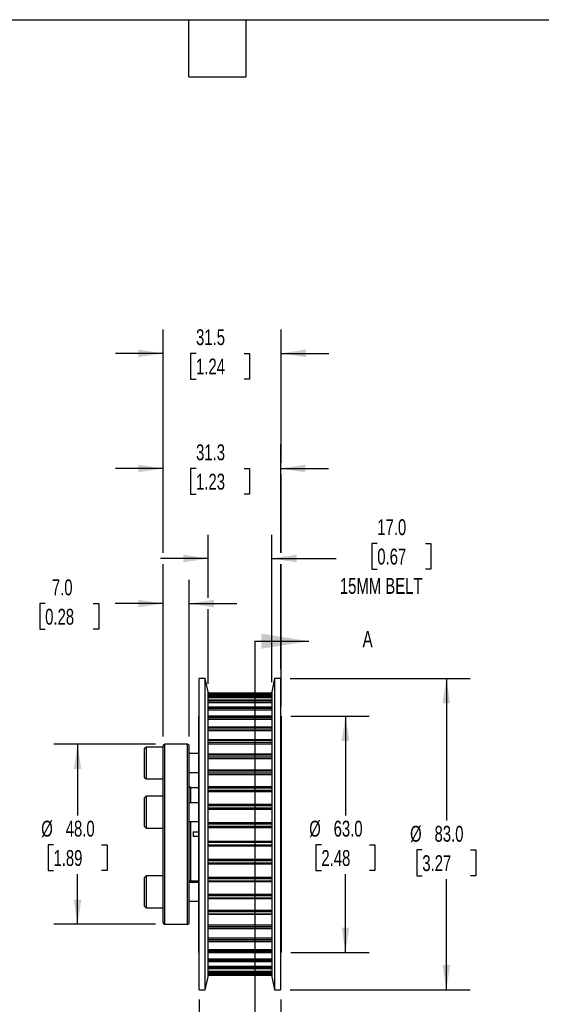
# Model space of a CAD drawing. Header units: millimetres. Extents: x 13 to 546, y 13 to 419.
# Tile 3 of 5: x 227 to 366, y 157 to 419. Entities that reach past the tile are written whole.
import ezdxf

# ---------------------------------------------------------------- set-up
doc = ezdxf.new("R2010")
doc.units = ezdxf.units.MM
doc.header["$LTSCALE"] = 2
doc.layers.add('DIMENSIONS', color=140, linetype='Continuous', lineweight=25)
doc.layers.add('TEXT', color=140, linetype='Continuous', lineweight=25)
doc.styles.add('SLDTEXTSTYLE0', font='TXT', dxfattribs={"width": 0.7})
doc.dimstyles.new('SLDDIMSTYLE3', dxfattribs={"dimtxt": 4.316016, "dimasz": 6.604, "dimexe": 0, "dimexo": 0.0625, "dimgap": 1.079004, "dimtad": 0, "dimtih": 1, "dimtoh": 1, "dimrnd": 1e-09, "dimzin": 4, "dimdsep": 46, "dimtxsty": 'SLDTEXTSTYLE0', "dimsah": 1, "dimcen": 0.09, "dimadec": 0, "dimazin": 1, "dimtfac": 1, "dimtmove": 0, "dimatfit": 0, "dimfxl": 0, "dimfrac": 2, "dimtolj": 1, "dimtzin": 12, "dimarcsym": 0})
doc.dimstyles.new('SLDDIMSTYLE4', dxfattribs={"dimtxt": 4.316016, "dimasz": 6.604, "dimexe": 0, "dimexo": 0.0625, "dimgap": 1.079004, "dimtad": 0, "dimtih": 1, "dimtoh": 1, "dimrnd": 1e-09, "dimzin": 4, "dimdsep": 46, "dimtxsty": 'SLDTEXTSTYLE0', "dimsah": 1, "dimcen": 0.09, "dimadec": 0, "dimazin": 1, "dimtfac": 1, "dimtofl": 0, "dimtmove": 0, "dimatfit": 3, "dimfxl": 0, "dimfrac": 2, "dimtolj": 1, "dimtzin": 12, "dimarcsym": 0})
doc.dimstyles.new('SLDDIMSTYLE5', dxfattribs={"dimtxt": 4.316016, "dimasz": 6.604, "dimexe": 0, "dimexo": 0.0625, "dimgap": 1.079004, "dimtad": 0, "dimtih": 1, "dimtoh": 1, "dimrnd": 1e-09, "dimzin": 12, "dimdsep": 46, "dimtxsty": 'SLDTEXTSTYLE0', "dimsah": 1, "dimcen": 0.09, "dimadec": 0, "dimazin": 3, "dimtfac": 1, "dimtofl": 0, "dimtmove": 0, "dimatfit": 3, "dimfxl": 0, "dimfrac": 2, "dimtolj": 1, "dimtzin": 12, "dimarcsym": 0})
doc.dimstyles.new('SLDDIMSTYLE6', dxfattribs={"dimtxt": 4.316016, "dimasz": 6.604, "dimexe": 0, "dimexo": 0.0625, "dimgap": 1.079004, "dimtad": 0, "dimtih": 1, "dimtoh": 1, "dimrnd": 1e-09, "dimzin": 12, "dimdsep": 46, "dimtxsty": 'SLDTEXTSTYLE0', "dimsah": 1, "dimcen": 0.09, "dimadec": 0, "dimazin": 3, "dimtfac": 1, "dimtmove": 0, "dimatfit": 0, "dimfxl": 0, "dimfrac": 2, "dimtolj": 1, "dimtzin": 12, "dimarcsym": 0})

# ---------------------------------------------------------------- blocks, each defined once
blk = doc.blocks.new('_D_3')
at = {"layer": 'DIMENSIONS'}
for p, q in [((276.89, 264.99), (276.89, 281.82)), ((293.89, 242.51), (293.89, 281.82)), ((321.98, 279.51), (320.53, 279.51)), ((320.53, 279.51), (320.53, 272.65)), ((334.8, 279.51), (336.25, 279.51)), ((336.25, 279.51), (336.25, 272.65)), ((276.89, 275.47), (264.19, 275.47)), ((293.89, 275.47), (311.05, 275.47)), ((320.53, 272.65), (321.98, 272.65)), ((336.25, 272.65), (334.8, 272.65)), ((276.89, 242.07), (276.89, 261.94))]:
    blk.add_line(p, q, dxfattribs=at)
for points in [[(276.89, 275.47), (270.29, 276.48), (270.29, 274.45)], [(293.89, 275.47), (300.5, 274.45), (300.5, 276.48)]]:
    blk.add_solid(points, dxfattribs=at)
at = {"layer": 'DIMENSIONS', "char_height": 4.233, "attachment_point": 1, "style": 'SLDTEXTSTYLE0'}
for s, insert in [('17.0', (321.98, 285.93)), ('0.67', (321.98, 278.1)), ('15MM BELT', (312.02, 270.28))]:
    blk.add_mtext(s, dxfattribs=dict(at, insert=insert))
blk = doc.blocks.new('_D_4')
at = {"layer": 'DIMENSIONS'}
for p, q in [((264.89, 228.01), (264.89, 269.82)), ((271.89, 228.01), (271.89, 269.82)), ((233.48, 263.47), (232.03, 263.47)), ((232.03, 263.47), (232.03, 256.61)), ((246.3, 263.47), (247.75, 263.47)), ((247.75, 263.47), (247.75, 256.61)), ((264.89, 263.47), (252.15, 263.47)), ((271.89, 263.47), (284.59, 263.47)), ((232.03, 256.61), (233.48, 256.61)), ((247.75, 256.61), (246.3, 256.61))]:
    blk.add_line(p, q, dxfattribs=at)
for points in [[(264.89, 263.47), (258.29, 264.48), (258.29, 262.45)], [(271.89, 263.47), (278.5, 262.45), (278.5, 264.48)]]:
    blk.add_solid(points, dxfattribs=at)
at = {"layer": 'DIMENSIONS', "char_height": 4.233, "attachment_point": 1, "style": 'SLDTEXTSTYLE0'}
for s, insert in [('7.0', (235.27, 269.89)), ('0.28', (233.48, 262.07))]:
    blk.add_mtext(s, dxfattribs=dict(at, insert=insert))
blk = doc.blocks.new('_D_5')
at = {"layer": 'DIMENSIONS'}
for p, q in [((262.85, 225.97), (235.76, 225.97)), ((242.11, 225.97), (242.11, 206.98)), ((235.7, 199.16), (234.25, 199.16)), ((234.25, 199.16), (234.25, 192.3)), ((248.52, 199.16), (249.97, 199.16)), ((249.97, 199.16), (249.97, 192.3)), ((234.25, 192.3), (235.7, 192.3)), ((249.97, 192.3), (248.52, 192.3)), ((242.11, 177.97), (242.11, 191.33)), ((262.85, 177.97), (235.76, 177.97))]:
    blk.add_line(p, q, dxfattribs=at)
for points in [[(242.11, 225.97), (241.09, 219.36), (243.13, 219.36)], [(242.11, 177.97), (243.13, 184.57), (241.09, 184.57)]]:
    blk.add_solid(points, dxfattribs=at)
at = {"layer": 'DIMENSIONS', "char_height": 4.233, "attachment_point": 1, "style": 'SLDTEXTSTYLE0'}
for s, insert in [('%%c', (232.44, 205.58)), ('48.0', (238.96, 205.58)), ('1.89', (235.7, 197.75))]:
    blk.add_mtext(s, dxfattribs=dict(at, insert=insert))
blk = doc.blocks.new('_D_6')
at = {"layer": 'DIMENSIONS'}
for p, q in [((298.93, 233.47), (319.86, 233.47)), ((313.51, 233.47), (313.51, 206.98)), ((307.09, 199.16), (305.65, 199.16)), ((305.65, 199.16), (305.65, 192.3)), ((319.92, 199.16), (321.37, 199.16)), ((321.37, 199.16), (321.37, 192.3)), ((305.65, 192.3), (307.09, 192.3)), ((321.37, 192.3), (319.92, 192.3)), ((313.51, 170.47), (313.51, 191.33)), ((298.93, 170.47), (319.86, 170.47))]:
    blk.add_line(p, q, dxfattribs=at)
for points in [[(313.51, 233.47), (312.49, 226.86), (314.52, 226.86)], [(313.51, 170.47), (314.52, 177.07), (312.49, 177.07)]]:
    blk.add_solid(points, dxfattribs=at)
at = {"layer": 'DIMENSIONS', "char_height": 4.233, "attachment_point": 1, "style": 'SLDTEXTSTYLE0'}
for s, insert in [('%%c', (303.84, 205.58)), ('63.0', (310.35, 205.58)), ('2.48', (307.09, 197.75))]:
    blk.add_mtext(s, dxfattribs=dict(at, insert=insert))
blk = doc.blocks.new('_D_7')
at = {"layer": 'DIMENSIONS'}
for p, q in [((298.78, 243.47), (346.74, 243.47)), ((340.39, 243.47), (340.39, 205.61)), ((333.98, 197.78), (332.53, 197.78)), ((332.53, 197.78), (332.53, 190.92)), ((346.8, 197.78), (348.25, 197.78)), ((348.25, 197.78), (348.25, 190.92)), ((332.53, 190.92), (333.98, 190.92)), ((340.39, 160.47), (340.39, 189.96)), ((348.25, 190.92), (346.8, 190.92)), ((298.78, 160.47), (346.74, 160.47))]:
    blk.add_line(p, q, dxfattribs=at)
for points in [[(340.39, 243.47), (339.38, 236.86), (341.41, 236.86)], [(340.39, 160.47), (341.41, 167.07), (339.38, 167.07)]]:
    blk.add_solid(points, dxfattribs=at)
at = {"layer": 'DIMENSIONS', "char_height": 4.233, "attachment_point": 1, "style": 'SLDTEXTSTYLE0'}
for s, insert in [('%%c', (330.72, 204.21)), ('83.0', (337.24, 204.21)), ('3.27', (333.98, 196.38))]:
    blk.add_mtext(s, dxfattribs=dict(at, insert=insert))
blk = doc.blocks.new('_D_8')
at = {"layer": 'DIMENSIONS'}
for p, q in [((274.55, 157.93), (274.55, 126.2)), ((296.24, 157.93), (296.24, 126.2)), ((242.38, 132.55), (240.93, 132.55)), ((240.93, 132.55), (240.93, 125.69)), ((255.21, 132.55), (256.66, 132.55)), ((256.66, 132.55), (256.66, 125.69)), ((274.55, 132.55), (261.05, 132.55)), ((296.24, 132.55), (274.55, 132.55)), ((240.93, 125.69), (242.38, 125.69)), ((256.66, 125.69), (255.21, 125.69))]:
    blk.add_line(p, q, dxfattribs=at)
for points in [[(274.55, 132.55), (281.15, 131.53), (281.15, 133.57)], [(296.24, 132.55), (289.63, 133.57), (289.63, 131.53)]]:
    blk.add_solid(points, dxfattribs=at)
at = {"layer": 'DIMENSIONS', "char_height": 4.233, "attachment_point": 1, "style": 'SLDTEXTSTYLE0'}
for s, insert in [('21.7', (242.38, 138.97)), ('0.85', (242.38, 131.15))]:
    blk.add_mtext(s, dxfattribs=dict(at, insert=insert))
blk = doc.blocks.new('_D_9')
at = {"layer": 'DIMENSIONS'}
for p, q in [((264.89, 276.99), (264.89, 305.82)), ((296.24, 276.99), (296.24, 305.82)), ((264.89, 299.47), (252.19, 299.47)), ((273.69, 299.47), (272.24, 299.47)), ((272.24, 299.47), (272.24, 292.61)), ((286.52, 299.47), (287.97, 299.47)), ((287.97, 299.47), (287.97, 292.61)), ((296.24, 299.47), (308.94, 299.47)), ((272.24, 292.61), (273.69, 292.61)), ((287.97, 292.61), (286.52, 292.61)), ((264.89, 228.01), (264.89, 273.94)), ((296.24, 246.01), (296.24, 273.94))]:
    blk.add_line(p, q, dxfattribs=at)
for points in [[(264.89, 299.47), (258.29, 300.48), (258.29, 298.45)], [(296.24, 299.47), (302.84, 298.45), (302.84, 300.48)]]:
    blk.add_solid(points, dxfattribs=at)
at = {"layer": 'DIMENSIONS', "char_height": 4.233, "attachment_point": 1, "style": 'SLDTEXTSTYLE0'}
for s, insert in [('31.3', (273.69, 305.89)), ('1.23', (273.69, 298.07))]:
    blk.add_mtext(s, dxfattribs=dict(at, insert=insert))
blk = doc.blocks.new('_D_10')
at = {"layer": 'DIMENSIONS'}
for p, q in [((264.89, 276.99), (264.89, 336.51)), ((296.39, 300.99), (296.39, 336.51)), ((264.89, 330.16), (252.19, 330.16)), ((273.69, 330.16), (272.24, 330.16)), ((272.24, 330.16), (272.24, 323.3)), ((286.52, 330.16), (287.97, 330.16)), ((287.97, 330.16), (287.97, 323.3)), ((296.39, 330.16), (309.09, 330.16)), ((272.24, 323.3), (273.69, 323.3)), ((287.97, 323.3), (286.52, 323.3)), ((296.39, 276.99), (296.39, 297.94)), ((264.89, 228.01), (264.89, 273.94)), ((296.39, 236.01), (296.39, 273.94))]:
    blk.add_line(p, q, dxfattribs=at)
for points in [[(264.89, 330.16), (258.29, 331.18), (258.29, 329.15)], [(296.39, 330.16), (303, 329.15), (303, 331.18)]]:
    blk.add_solid(points, dxfattribs=at)
at = {"layer": 'DIMENSIONS', "char_height": 4.233, "attachment_point": 1, "style": 'SLDTEXTSTYLE0'}
for s, insert in [('31.5', (273.69, 336.59)), ('1.24', (273.69, 328.76))]:
    blk.add_mtext(s, dxfattribs=dict(at, insert=insert))

msp = doc.modelspace()

# ---------------------------------------------------------------- linework, layer by layer
for p, q in [((276.148, 243.468), (274.548, 243.468)), ((274.548, 201.968), (274.548, 243.468)), ((276.892, 239.968), (276.148, 243.468)), ((276.148, 201.968), (276.148, 243.468)), ((294.636, 243.468), (293.892, 239.968)), ((296.236, 243.468), (294.636, 243.468)), ((294.636, 243.468), (294.636, 160.468)), ((296.236, 243.468), (296.236, 160.468)), ((276.892, 201.968), (276.892, 239.968)), ((293.892, 239.533), (276.892, 239.533)), ((276.892, 239.532), (293.892, 239.532)), ((276.892, 239.489), (293.892, 239.489)), ((276.892, 239.173), (293.892, 239.173)), ((293.892, 238.938), (276.892, 238.938)), ((276.892, 238.933), (293.892, 238.933)), ((293.892, 239.968), (293.892, 163.968)), ((276.892, 238.804), (293.892, 238.804)), ((276.892, 238.455), (293.892, 238.455)), ((293.892, 237.716), (276.892, 237.716)), ((276.892, 237.701), (293.892, 237.701)), ((276.892, 237.489), (293.892, 237.489)), ((276.892, 237.112), (293.892, 237.112)), ((293.892, 235.887), (276.892, 235.887)), ((276.892, 235.858), (293.892, 235.858)), ((276.892, 235.565), (293.892, 235.565)), ((276.892, 235.167), (293.892, 235.167)), ((274.548, 233.468), (274.392, 233.468)), ((274.392, 201.968), (274.392, 233.468)), ((293.892, 233.483), (276.892, 233.483)), ((276.892, 233.434), (293.892, 233.434)), ((276.892, 233.067), (293.892, 233.067)), ((276.892, 232.655), (293.892, 232.655)), ((296.392, 233.468), (296.236, 233.468)), ((296.392, 233.468), (296.392, 170.468)), ((293.892, 230.545), (276.892, 230.545)), ((276.892, 230.473), (293.892, 230.473)), ((276.892, 230.037), (293.892, 230.037)), ((276.892, 229.618), (293.892, 229.618)), ((271.392, 225.968), (265.392, 225.968)), ((265.392, 201.968), (265.392, 225.968)), ((271.392, 201.968), (271.392, 225.968)), ((293.892, 227.123), (276.892, 227.123)), ((276.892, 227.023), (293.892, 227.023)), ((276.892, 226.526), (293.892, 226.526)), ((276.892, 226.107), (293.892, 226.107)), ((260.392, 225.218), (259.892, 224.718)), ((259.892, 224.718), (259.892, 217.218)), ((264.892, 225.218), (260.392, 225.218)), ((260.392, 225.218), (260.392, 216.718)), ((264.892, 201.968), (264.892, 225.468)), ((271.892, 201.968), (271.892, 225.468)), ((274.392, 223.468), (271.892, 223.468)), ((293.892, 223.276), (276.892, 223.276)), ((276.892, 223.145), (293.892, 223.145)), ((276.892, 222.596), (293.892, 222.596)), ((276.892, 222.183), (293.892, 222.183)), ((271.892, 218.468), (274.392, 218.468)), ((293.892, 219.07), (276.892, 219.07)), ((276.892, 218.905), (293.892, 218.905)), ((276.892, 218.312), (293.892, 218.312)), ((276.892, 217.914), (293.892, 217.914)), ((259.892, 217.218), (260.392, 216.718)), ((260.392, 216.718), (264.892, 216.718)), ((272.892, 214.38), (272.292, 214.38)), ((272.292, 210.339), (272.292, 214.38)), ((272.892, 214.38), (272.892, 214.366)), ((274.392, 214.366), (272.892, 214.366)), ((293.892, 214.576), (276.892, 214.576)), ((276.892, 214.374), (293.892, 214.374)), ((276.892, 213.749), (293.892, 213.749)), ((276.892, 213.372), (293.892, 213.372)), ((260.392, 212.089), (259.892, 211.589)), ((259.892, 211.589), (259.892, 204.089)), ((264.892, 212.089), (260.392, 212.089)), ((260.392, 212.089), (260.392, 203.589)), ((274.392, 210.339), (271.892, 210.339)), ((293.892, 209.871), (276.892, 209.871)), ((276.892, 209.632), (293.892, 209.632)), ((276.892, 208.984), (293.892, 208.984)), ((276.892, 208.634), (293.892, 208.634)), ((271.892, 205.339), (274.392, 205.339)), ((272.292, 201.968), (272.292, 205.339)), ((293.892, 205.036), (276.892, 205.036)), ((276.892, 204.758), (293.892, 204.758)), ((259.892, 204.089), (260.392, 203.589)), ((260.392, 203.589), (264.892, 203.589)), ((272.892, 202.568), (274.392, 202.568)), ((272.892, 202.568), (272.892, 201.368)), ((276.892, 204.099), (293.892, 204.099)), ((276.892, 203.783), (293.892, 203.783)), ((264.892, 178.468), (264.892, 201.968)), ((265.392, 177.968), (265.392, 201.968)), ((271.392, 177.968), (271.392, 201.968)), ((271.892, 178.468), (271.892, 201.968)), ((272.292, 189.555), (272.292, 201.968)), ((274.392, 201.368), (272.892, 201.368)), ((274.392, 170.468), (274.392, 201.968)), ((274.548, 160.468), (274.548, 201.968)), ((276.148, 160.468), (276.148, 201.968)), ((276.892, 163.968), (276.892, 201.968)), ((276.892, 200.153), (293.892, 200.153)), ((276.892, 199.837), (293.892, 199.837)), ((276.892, 199.177), (293.892, 199.177)), ((276.892, 198.9), (293.892, 198.9)), ((276.892, 195.302), (293.892, 195.302)), ((276.892, 194.952), (293.892, 194.952)), ((276.892, 194.304), (293.892, 194.304)), ((276.892, 194.065), (293.892, 194.065)), ((260.392, 190.847), (259.892, 190.347)), ((259.892, 190.347), (259.892, 188.801)), ((264.892, 190.847), (260.392, 190.847)), ((260.392, 190.847), (260.392, 189.095)), ((260.392, 189.095), (260.392, 182.347)), ((274.392, 189.097), (271.892, 189.097)), ((272.292, 189.555), (272.892, 189.555)), ((272.892, 189.57), (274.392, 189.57)), ((272.892, 189.57), (272.892, 189.555)), ((276.892, 190.564), (293.892, 190.564)), ((276.892, 190.187), (293.892, 190.187)), ((276.892, 189.561), (293.892, 189.561)), ((276.892, 189.36), (293.892, 189.36)), ((259.892, 188.801), (259.892, 182.847)), ((271.892, 184.097), (274.392, 184.097)), ((276.892, 186.022), (293.892, 186.022)), ((276.892, 185.624), (293.892, 185.624)), ((276.892, 185.031), (293.892, 185.031)), ((276.892, 184.866), (293.892, 184.866)), ((259.892, 182.847), (260.392, 182.347)), ((260.392, 182.347), (264.892, 182.347)), ((276.892, 181.752), (293.892, 181.752)), ((276.892, 181.34), (293.892, 181.34)), ((276.892, 180.791), (293.892, 180.791)), ((276.892, 180.659), (293.892, 180.659)), ((265.392, 177.968), (271.392, 177.968)), ((276.892, 177.829), (293.892, 177.829)), ((276.892, 177.409), (293.892, 177.409)), ((276.892, 176.912), (293.892, 176.912)), ((276.892, 176.812), (293.892, 176.812)), ((276.892, 174.318), (293.892, 174.318)), ((276.892, 173.899), (293.892, 173.899)), ((276.892, 173.463), (293.892, 173.463)), ((276.892, 173.39), (293.892, 173.39)), ((276.892, 171.281), (293.892, 171.281)), ((276.892, 170.869), (293.892, 170.869)), ((274.392, 170.468), (274.548, 170.468)), ((276.892, 170.501), (293.892, 170.501)), ((276.892, 170.452), (293.892, 170.452)), ((276.892, 168.768), (293.892, 168.768)), ((276.892, 168.37), (293.892, 168.37)), ((276.892, 168.078), (293.892, 168.078)), ((276.892, 168.048), (293.892, 168.048)), ((296.236, 170.468), (296.392, 170.468)), ((276.892, 166.824), (293.892, 166.824)), ((276.892, 166.447), (293.892, 166.447)), ((276.892, 166.235), (293.892, 166.235)), ((276.892, 166.22), (293.892, 166.22)), ((276.892, 165.481), (293.892, 165.481)), ((276.148, 160.468), (276.892, 163.968)), ((276.892, 165.132), (293.892, 165.132)), ((276.892, 165.003), (293.892, 165.003)), ((276.892, 164.998), (293.892, 164.998)), ((276.892, 164.762), (293.892, 164.762)), ((276.892, 164.446), (293.892, 164.446)), ((276.892, 164.403), (293.892, 164.403)), ((276.892, 164.403), (293.892, 164.403)), ((293.892, 163.968), (294.636, 160.468)), ((274.548, 160.468), (276.148, 160.468)), ((294.636, 160.468), (296.236, 160.468))]:
    msp.add_line(p, q)
for centre, radius, start, end in [((265.392, 225.468), 0.5, 90, 180), ((271.392, 225.468), 0.5, 0, 90), ((272.292, 214.78), 0.4, 180, 270), ((272.292, 189.155), 0.4, 90, 180), ((265.392, 178.468), 0.5, 180, 270), ((271.392, 178.468), 0.5, 270, 360)]:
    msp.add_arc(centre, radius, start, end)
at = {"layer": 'TEXT'}
for p, q in [((12.7, 419.1), (546.1, 419.1)), ((271.78, 403.86), (271.78, 419.1)), ((287.02, 403.86), (287.02, 419.1)), ((271.78, 403.86), (287.02, 403.86)), ((289.34, 253.428), (289.34, 150.508))]:
    msp.add_line(p, q, dxfattribs=at)
at = {"layer": 'TEXT', "linetype": 'Continuous'}
msp.add_line((289.34, 253.428), (303.77, 253.428), dxfattribs=at)
at = {"layer": 'TEXT'}
msp.add_solid([(303.77, 253.428), (291.07, 255.46), (291.07, 251.396)], dxfattribs=at)

# ---------------------------------------------------------------- texts
at = {"layer": 'TEXT', "insert": (318.068, 256.147), "char_height": 4.316, "attachment_point": 1, "style": 'SLDTEXTSTYLE0'}
msp.add_mtext('A', dxfattribs=at)

# ---------------------------------------------------------------- dimensions: what is measured, and where the dimension line sits
at = {"layer": 'DIMENSIONS'}
for base, p1, p2, dimstyle, picture, middle in [((264.892, 330.164), (296.392, 233.468), (264.892, 225.468), 'SLDDIMSTYLE6', '_D_10', (280.106, 330.164)), ((264.892, 299.468), (296.236, 243.468), (264.892, 225.468), 'SLDDIMSTYLE6', '_D_9', (280.106, 299.468)), ((264.892, 263.468), (271.892, 225.468), (264.892, 225.468), 'SLDDIMSTYLE3', '_D_4', (239.892, 263.468)), ((274.548, 132.549), (296.236, 160.468), (274.548, 160.468), 'SLDDIMSTYLE5', '_D_8', (248.794, 132.549))]:
    dim = msp.add_linear_dim(base=base, p1=p1, p2=p2, dimstyle=dimstyle, dxfattribs=at)
    dim.commit()
    dim.dimension.update_dxf_attribs({"geometry": picture, "text_midpoint": middle, "dimtype": 160})
dim = msp.add_linear_dim(base=(293.892, 275.468), p1=(276.892, 239.533), p2=(293.892, 239.968), text='<>\\P15MM BELT', dimstyle='SLDDIMSTYLE3', dxfattribs=at)
dim.commit()
dim.dimension.update_dxf_attribs({"geometry": '_D_3', "text_midpoint": (328.392, 275.468), "dimtype": 160})
for base, p1, p2, picture, middle in [((340.392, 160.468), (296.236, 243.468), (296.236, 160.468), '_D_7', (340.392, 197.783)), ((313.508, 170.468), (296.392, 233.468), (296.392, 170.468), '_D_6', (313.508, 199.156)), ((242.11, 177.968), (265.392, 225.968), (265.392, 177.968), '_D_5', (242.11, 199.156))]:
    dim = msp.add_linear_dim(base=base, p1=p1, p2=p2, angle=90, text='%%c<>', dimstyle='SLDDIMSTYLE4', dxfattribs=at)
    dim.commit()
    dim.dimension.update_dxf_attribs({"geometry": picture, "text_midpoint": middle, "dimtype": 160})

doc.saveas('drawing.dxf')
